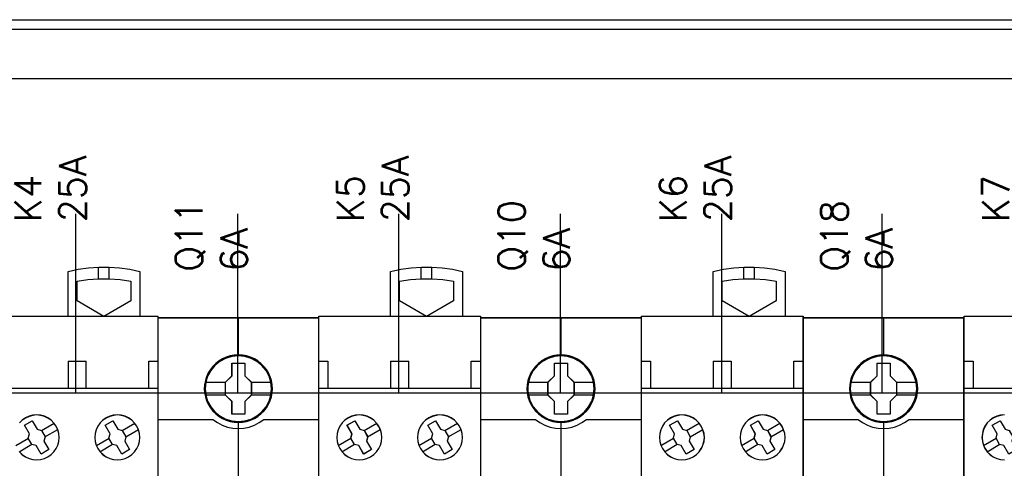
# Model space of a CAD drawing. Extents: x -543332 to -314699, y -9028 to 155584.
# Tile 150 of 256: x -444293 to -443194, y 27589 to 28089. Entities that reach past the tile are written whole.
import ezdxf

# ---------------------------------------------------------------- set-up
doc = ezdxf.new("R2010")
doc.units = 0
doc.header["$MEASUREMENT"] = 0
doc.layers.get('0').update_dxf_attribs({"color": 8})
doc.layers.add('45', color=8, linetype='Continuous')
doc.layers.add('50', color=7, linetype='Continuous')
doc.styles.get("Standard").update_dxf_attribs({"font": 'txt', "bigfont": 'BIGFONT.SHX'})

# ---------------------------------------------------------------- blocks, each defined once
blk = doc.blocks.new('*U1106')
at = {"layer": '50', "color": 7}
for points in [[(503.983265, -85.921426), (839.76091, -85.921426), (839.76091, -735.000783), (503.983265, -735.000783), (503.983265, -85.921426)], [(507.824617, -92.486155), (835.919558, -92.486155), (835.919558, -379.414356), (507.824617, -379.414356), (507.824617, -92.486155)]]:
    blk.add_lwpolyline(points, dxfattribs=at)
blk = doc.blocks.new('*U1107')
at = {"layer": '50', "color": 7}
for points in [[(827.968097, -86.991273), (515.970229, -86.991273)], [(827.968097, -86.991273), (515.970229, -86.991273)], [(509.985212, -127.5157), (834.016113, -127.5157)], [(827.968097, -86.991273), (515.970229, -86.991273)], [(509.985212, -127.5157), (834.016113, -127.5157)], [(599.863306, -127.558071), (599.863306, -107.546106)], [(617.924818, -127.558071), (617.924818, -107.546106)], [(635.898846, -127.558071), (635.898846, -107.546106)], [(653.960359, -127.558071), (653.960359, -107.546106)], [(671.937038, -127.558071), (671.937038, -107.546106)], [(689.850092, -127.558071), (689.850092, -107.546106)]]:
    blk.add_lwpolyline(points, dxfattribs=at)
blk = doc.blocks.new('*U1110')
at = {"layer": '45', "color": 7}
for points in [[(598.988464, -118.999294), (598.988464, -113.991144), (598.988464, -113.991144), (600.125261, -113.74513), (601.273777, -113.575263), (602.422294, -113.499116), (603.57667, -113.499116), (604.731047, -113.575263), (605.879563, -113.74513), (607.010501, -113.991144), (607.010501, -113.991144), (607.010501, -118.999294), (598.988464, -118.999294)], [(599.993207, -117.2641), (599.993207, -115.089244), (599.993207, -115.089244), (601.189212, -114.895793), (602.39108, -114.801999), (603.59881, -114.801999), (604.812404, -114.895793), (606.008409, -115.089244), (606.008409, -115.089244), (606.008409, -117.2641), (606.008409, -117.2641), (602.994945, -118.999294), (602.994945, -118.999294), (599.993207, -117.2641), (599.993207, -117.2641)], [(590.990286, -118.986054), (609.012033, -118.986054), (609.012033, -118.986054), (609.012033, -202.015715), (609.012033, -202.015715), (590.990286, -202.015715), (590.990286, -202.015715), (590.990286, -118.986054), (590.990286, -118.986054)], [(594.679443, -132.09359), (594.121161, -131.13717), (594.121161, -131.13717), (594.996782, -130.632557), (594.996782, -130.632557), (595.555064, -131.588976), (595.555064, -131.588976), (596.031073, -131.723931), (596.031073, -131.723931), (596.430686, -132.416308), (596.430686, -132.416308), (596.307276, -132.897451), (596.307276, -132.897451), (596.859681, -133.85387), (596.859681, -133.85387), (595.98406, -134.358484), (595.98406, -134.358484), (595.431655, -133.402065), (595.431655, -133.402065), (594.955646, -133.272978), (594.955646, -133.272978), (594.556033, -132.580601), (594.556033, -132.580601), (594.679443, -132.09359), (594.679443, -132.09359)], [(594.682583, -132.094732), (594.126463, -131.141032), (594.998694, -130.637853), (595.554814, -131.591553), (596.02898, -131.726124), (596.427045, -132.416533), (596.304113, -132.896309), (596.854379, -133.850009), (595.982149, -134.353188), (595.431882, -133.399488), (594.957716, -133.270767), (594.559651, -132.580359), (594.682583, -132.094732)], [(606.67025, -131.24418), (606.417995, -130.886574), (606.107077, -130.575866), (605.755094, -130.323783), (605.362046, -130.142048), (604.933799, -130.0248), (604.499687, -129.983763), (604.065574, -130.0248), (603.643194, -130.136186), (603.250146, -130.323783), (602.88643, -130.570004), (602.575512, -130.880711), (602.323257, -131.24418), (602.141399, -131.636961), (602.029938, -132.059054), (601.994739, -132.492872), (602.029938, -132.932553), (602.141399, -133.348783), (602.323257, -133.747427), (602.581378, -134.105033), (602.892297, -134.421603), (603.250146, -134.667824), (603.643194, -134.849559), (604.065574, -134.960944), (604.49382, -135.001981), (604.933799, -134.966807), (605.356179, -134.849559), (605.755094, -134.667824), (606.112943, -134.415741), (606.423862, -134.105033), (606.67025, -133.747427), (606.852108, -133.354646), (606.975302, -132.932553), (607.010501, -132.498735), (606.969436, -132.064917), (606.852108, -131.636961), (606.67025, -131.24418)], [(606.665667, -131.248134), (606.413946, -130.891659), (606.103685, -130.581936), (605.752446, -130.330651), (605.360229, -130.149491), (604.932888, -130.032615), (604.499693, -129.991708), (604.066498, -130.032615), (603.645011, -130.143648), (603.252794, -130.330651), (602.889847, -130.576092), (602.579586, -130.885816), (602.327865, -131.248134), (602.146391, -131.639671), (602.035165, -132.060428), (602.000041, -132.492872), (602.035165, -132.93116), (602.146391, -133.346073), (602.327865, -133.743455), (602.58544, -134.099929), (602.895701, -134.415496), (603.252794, -134.660938), (603.645011, -134.842097), (604.066498, -134.95313), (604.493839, -134.994037), (604.932888, -134.958974), (605.354375, -134.842097), (605.752446, -134.660938), (606.109539, -134.409653), (606.4198, -134.099929), (606.665667, -133.743455), (606.847141, -133.351917), (606.970075, -132.93116), (607.005199, -132.498716), (606.964221, -132.066272), (606.847141, -131.639671), (606.665667, -131.248134)], [(603.134685, -131.131379), (604.004613, -130.632557), (604.004613, -130.632557), (604.557134, -131.589123), (604.557134, -131.589123), (605.039121, -131.724098), (605.039121, -131.724098), (605.438818, -132.416582), (605.438818, -132.416582), (605.315382, -132.897799), (605.315382, -132.897799), (605.867904, -133.854365), (605.867904, -133.854365), (604.997976, -134.353188), (604.997976, -134.353188), (604.445454, -133.40249), (604.445454, -133.40249), (603.95759, -133.273383), (603.95759, -133.273383), (603.557893, -132.575031), (603.557893, -132.575031), (603.687207, -132.093814), (603.687207, -132.093814), (603.134685, -131.131379), (603.134685, -131.131379)], [(603.139987, -131.135256), (604.00654, -130.637853), (604.556918, -131.591696), (605.037035, -131.726287), (605.435181, -132.416799), (605.312224, -132.896646), (605.862602, -133.850489), (604.996049, -134.347892), (604.445671, -133.399901), (603.959699, -133.271161), (603.561553, -132.574797), (603.690365, -132.09495), (603.139987, -131.135256)]]:
    blk.add_lwpolyline(points, close=True, dxfattribs=at)
for points in [[(602.392395, -114.815239), (602.392395, -113.499116)], [(603.590663, -114.815239), (603.590663, -113.499116)], [(598.988464, -123.988383), (601.008554, -123.988383)], [(598.988464, -123.988383), (598.988464, -127.007258)], [(600.995299, -123.988383), (600.995299, -127.007258)], [(607.991384, -127.007258), (607.991384, -123.988383)], [(607.991384, -123.988383), (609.012033, -123.988383)], [(590.990286, -126.994018), (609.012033, -126.994018)], [(593.570439, -134.105033), (593.881322, -134.421603), (594.239132, -134.667824), (594.638001, -134.849559), (595.054468, -134.960944), (595.488532, -135.001981), (595.922596, -134.966807), (596.350794, -134.849559), (596.749663, -134.667824), (597.107473, -134.415741), (597.412491, -134.105033), (597.664717, -133.747427), (597.846555, -133.354646), (597.963869, -132.932553), (598.004929, -132.498735), (597.963869, -132.064917), (597.846555, -131.636961), (597.658851, -131.24418), (597.658851, -131.24418), (597.406625, -130.886574), (597.101607, -130.575866), (596.749663, -130.323783), (596.35666, -130.142048), (595.922596, -130.0248), (595.488532, -129.983763), (595.054468, -130.0248), (594.638001, -130.136186), (594.239132, -130.323783), (593.881322, -130.570004), (593.564573, -130.880711)], [(593.574502, -134.099929), (593.884729, -134.415496), (594.241783, -134.660938), (594.63981, -134.842097), (595.055397, -134.95313), (595.488544, -134.994037), (595.921691, -134.958974), (596.348985, -134.842097), (596.747012, -134.660938), (597.104066, -134.409653), (597.40844, -134.099929), (597.660133, -133.743455), (597.841587, -133.351917), (597.958654, -132.93116), (597.999627, -132.498716), (597.958654, -132.066272), (597.841587, -131.639671), (597.65428, -131.248134), (597.65428, -131.248134), (597.402587, -130.891659), (597.098213, -130.581936), (596.747012, -130.330651), (596.354839, -130.149491), (595.921691, -130.032615), (595.488544, -129.991708), (595.055397, -130.032615), (594.63981, -130.143648), (594.241783, -130.330651), (593.884729, -130.576092), (593.568649, -130.885816)], [(596.021954, -131.734181), (597.437607, -130.913259)], [(596.419609, -132.422697), (597.835263, -131.604423)], [(605.030176, -131.734181), (606.443179, -130.913259)], [(605.427832, -132.422697), (606.846136, -131.604423)], [(593.14823, -133.394563), (594.566535, -132.57364)], [(602.151151, -133.394563), (603.569455, -132.568344)], [(593.545886, -134.083078), (594.96419, -133.262156)], [(602.556759, -134.083078), (603.967111, -133.262156)]]:
    blk.add_lwpolyline(points, dxfattribs=at)
at = {"layer": '45', "color": 59}
blk.add_lwpolyline([(590.995589, -118.99135), (609.00408, -118.99135), (609.00408, -202.010419), (590.995589, -202.010419), (590.995589, -118.99135)], close=True, dxfattribs=at)
blk = doc.blocks.new('*U1111')
at = {"layer": '45', "color": 7}
for points in [[(626.994014, -119.158183), (609.006731, -119.158183), (609.006731, -200.929979), (626.994014, -200.929979), (626.994014, -119.158183)], [(626.975457, -119.179368), (609.025288, -119.179368), (609.025288, -200.908794), (626.975457, -200.908794), (626.975457, -119.179368)], [(621.808587, -127.065624), (621.786251, -126.613831), (621.713661, -126.162037), (621.557312, -125.726773), (621.373043, -125.308038), (621.13852, -124.916851), (620.859325, -124.569741), (620.524292, -124.25018), (620.155755, -123.969186), (619.787218, -123.726761), (619.351675, -123.539432), (618.916131, -123.412709), (618.458252, -123.324554), (618.005957, -123.302516), (617.548078, -123.324554), (617.101366, -123.412709), (616.649071, -123.539432), (616.235863, -123.726761), (615.844991, -123.969186), (615.482038, -124.25018), (615.14142, -124.569741), (614.878977, -124.916851), (614.633286, -125.308038), (614.432266, -125.726773), (614.315004, -126.162037), (614.225662, -126.613831), (614.192159, -127.065624), (614.225662, -127.511908), (614.315004, -127.952682), (614.432266, -128.387946), (614.633286, -128.801172), (614.878977, -129.197868), (615.14142, -129.555997), (615.482038, -129.875558), (615.844991, -130.156552), (616.235863, -130.387958), (616.649071, -130.575287), (617.101366, -130.707519), (617.548078, -130.801184), (618.005957, -130.823222), (618.458252, -130.801184), (618.916131, -130.707519), (619.351675, -130.575287), (619.787218, -130.387958), (620.155755, -130.156552), (620.524292, -129.875558), (620.859325, -129.555997), (621.13852, -129.197868), (621.373043, -128.801172), (621.557312, -128.387946), (621.713661, -127.952682), (621.786251, -127.511908), (621.808587, -127.065624)], [(621.808587, -127.065624), (621.786251, -126.613831), (621.713661, -126.162037), (621.557312, -125.726773), (621.373043, -125.308038), (621.13852, -124.916851), (620.859325, -124.569741), (620.524292, -124.25018), (620.155755, -123.969186), (619.787218, -123.726761), (619.351675, -123.539432), (618.916131, -123.412709), (618.458252, -123.324554), (618.005957, -123.302516), (617.548078, -123.324554), (617.101366, -123.412709), (616.649071, -123.539432), (616.235863, -123.726761), (615.844991, -123.969186), (615.482038, -124.25018), (615.14142, -124.569741), (614.878977, -124.916851), (614.633286, -125.308038), (614.432266, -125.726773), (614.315004, -126.162037), (614.225662, -126.613831), (614.192159, -127.065624), (614.225662, -127.511908), (614.315004, -127.952682), (614.432266, -128.387946), (614.633286, -128.801172), (614.878977, -129.197868), (615.14142, -129.555997), (615.482038, -129.875558), (615.844991, -130.156552), (616.235863, -130.387958), (616.649071, -130.575287), (617.101366, -130.707519), (617.548078, -130.801184), (618.005957, -130.823222), (618.458252, -130.801184), (618.916131, -130.707519), (619.351675, -130.575287), (619.787218, -130.387958), (620.155755, -130.156552), (620.524292, -129.875558), (620.859325, -129.555997), (621.13852, -129.197868), (621.373043, -128.801172), (621.557312, -128.387946), (621.713661, -127.952682), (621.786251, -127.511908), (621.808587, -127.065624)], [(617.284513, -124.20553), (618.73844, -124.20553), (618.73844, -125.635029), (619.459768, -126.341499), (619.459768, -127.770998), (618.73844, -128.488507), (618.73844, -129.906967), (617.284513, -129.906967), (617.284513, -128.488507), (616.546279, -127.770998), (616.546279, -126.341499), (617.284513, -125.635029), (617.284513, -124.20553)], [(617.284513, -124.20553), (618.73844, -124.20553), (618.73844, -124.20553), (618.73844, -125.635029), (618.73844, -125.635029), (619.459768, -126.341499), (619.459768, -126.341499), (619.459768, -127.770998), (619.459768, -127.770998), (618.73844, -128.488507), (618.73844, -128.488507), (618.73844, -129.906967), (618.73844, -129.906967), (617.284513, -129.906967), (617.284513, -129.906967), (617.284513, -128.488507), (617.284513, -128.488507), (616.546279, -127.770998), (616.546279, -127.770998), (616.546279, -126.341499), (616.546279, -126.341499), (617.284513, -125.635029), (617.284513, -125.635029), (617.284513, -124.20553), (617.284513, -124.20553)], [(617.294974, -124.224067), (618.727734, -124.224067), (618.727734, -125.64427), (619.43856, -126.346147), (619.43856, -127.76635), (618.727734, -128.479194), (618.727734, -129.88843), (617.294974, -129.88843), (617.294974, -128.479194), (616.567488, -127.76635), (616.567488, -126.346147), (617.294974, -125.64427), (617.294974, -124.224067)]]:
    blk.add_lwpolyline(points, close=True, dxfattribs=at)
at = {"layer": '45', "color": 139}
for points in [[(626.994014, -119.158183), (609.006731, -119.158183), (609.006731, -200.929979), (626.994014, -200.929979), (626.994014, -119.158183)], [(621.79003, -127.064285), (621.767803, -126.614878), (621.695566, -126.165471), (621.539979, -125.732506), (621.356608, -125.315982), (621.123228, -124.926861), (620.845394, -124.581585), (620.511993, -124.263712), (620.145252, -123.984202), (619.778511, -123.743057), (619.34509, -123.556717), (618.911669, -123.430664), (618.456021, -123.342975), (618.005929, -123.321053), (617.550282, -123.342975), (617.105747, -123.430664), (616.655656, -123.556717), (616.244461, -123.743057), (615.855494, -123.984202), (615.494309, -124.263712), (615.155352, -124.581585), (614.894188, -124.926861), (614.649694, -125.315982), (614.449653, -125.732506), (614.332963, -126.165471), (614.244056, -126.614878), (614.210716, -127.064285), (614.244056, -127.508212), (614.332963, -127.946658), (614.449653, -128.379623), (614.649694, -128.790666), (614.894188, -129.185268), (615.155352, -129.541505), (615.494309, -129.859378), (615.855494, -130.138888), (616.244461, -130.369072), (616.655656, -130.555411), (617.105747, -130.686945), (617.550282, -130.780115), (618.005929, -130.802037), (618.456021, -130.780115), (618.911669, -130.686945), (619.34509, -130.555411), (619.778511, -130.369072), (620.145252, -130.138888), (620.511993, -129.859378), (620.845394, -129.541505), (621.123228, -129.185268), (621.356608, -128.790666), (621.539979, -128.379623), (621.695566, -127.946658), (621.767803, -127.508212), (621.79003, -127.064285)], [(621.718452, -127.065517), (621.640294, -126.343578), (621.433734, -125.660216), (621.093189, -125.026452), (620.624242, -124.469843), (620.065972, -124.012431), (619.423962, -123.676261), (618.726124, -123.461332), (618.000373, -123.3952), (617.274622, -123.461332), (616.576784, -123.676261), (615.940356, -124.012431), (615.376503, -124.469843), (614.907556, -125.026452), (614.567012, -125.660216), (614.360452, -126.343578), (614.282294, -127.065517), (614.360452, -127.781945), (614.567012, -128.470819), (614.907556, -129.099071), (615.376503, -129.655681), (615.940356, -130.107582), (616.576784, -130.449263), (617.274622, -130.65868), (618.000373, -130.735834), (618.726124, -130.65868), (619.423962, -130.449263), (620.065972, -130.107582), (620.624242, -129.655681), (621.093189, -129.099071), (621.433734, -128.470819), (621.640294, -127.781945), (621.718452, -127.065517)], [(621.71315, -127.05879), (621.640569, -126.3426), (621.433993, -125.659464), (621.08784, -125.020402), (620.630024, -124.463977), (620.066128, -124.012226), (619.418486, -123.670658), (618.720596, -123.46131), (617.99479, -123.3952), (617.274567, -123.46131), (616.58226, -123.670658), (615.934617, -124.012226), (615.370722, -124.463977), (614.912906, -125.020402), (614.566752, -125.659464), (614.354594, -126.3426), (614.287596, -127.05879), (614.354594, -127.774981), (614.566752, -128.463626), (614.912906, -129.09167), (615.370722, -129.653604), (615.934617, -130.105355), (616.58226, -130.441413), (617.274567, -130.65627), (617.99479, -130.72789), (618.720596, -130.65627), (619.418486, -130.441413), (620.066128, -130.105355), (620.630024, -129.653604), (621.08784, -129.09167), (621.433993, -128.463626), (621.640569, -127.774981), (621.71315, -127.05879)]]:
    blk.add_lwpolyline(points, close=True, dxfattribs=at)
for points in [[(617.975188, -119.158183), (617.975188, -123.440219)], [(609.006731, -130.486909), (615.194251, -130.486909)], [(615.154485, -130.486909), (615.657687, -130.845599), (616.205618, -131.135967), (616.781505, -131.33524), (617.390939, -131.471883), (617.994782, -131.511738), (618.609807, -131.471883), (619.21924, -131.33524), (619.795127, -131.135967), (620.331876, -130.845599), (620.846261, -130.486909)], [(617.975188, -130.682871), (617.975188, -137.912283)], [(620.806495, -130.486909), (626.994014, -130.486909)]]:
    blk.add_lwpolyline(points, dxfattribs=at)
at = {"layer": '45', "color": 7}
for points in [[(614.263737, -126.326687), (616.588696, -126.326687)], [(619.417352, -126.326687), (621.737009, -126.326687)], [(614.263737, -127.746088), (616.588696, -127.746088)], [(619.417352, -127.746088), (621.737009, -127.746088)]]:
    blk.add_lwpolyline(points, dxfattribs=at)
blk = doc.blocks.new('*U1112')
at = {"layer": '45', "color": 7}
for points in [[(634.98689, -118.999294), (634.98689, -113.991144), (634.98689, -113.991144), (636.123687, -113.74513), (637.272203, -113.575263), (638.42072, -113.499116), (639.575096, -113.499116), (640.729473, -113.575263), (641.877989, -113.74513), (643.008927, -113.991144), (643.008927, -113.991144), (643.008927, -118.999294), (634.98689, -118.999294)], [(635.994284, -117.2641), (635.994284, -115.089244), (635.994284, -115.089244), (637.190289, -114.895793), (638.392157, -114.801999), (639.599887, -114.801999), (640.813481, -114.895793), (642.009486, -115.089244), (642.009486, -115.089244), (642.009486, -117.2641), (642.009486, -117.2641), (638.996022, -118.999294), (638.996022, -118.999294), (635.994284, -117.2641), (635.994284, -117.2641)], [(626.988712, -118.986054), (645.010459, -118.986054), (645.010459, -118.986054), (645.010459, -202.015715), (645.010459, -202.015715), (626.988712, -202.015715), (626.988712, -202.015715), (626.988712, -118.986054), (626.988712, -118.986054)], [(633.659928, -131.24418), (633.407702, -130.886574), (633.102684, -130.575866), (632.75074, -130.323783), (632.357737, -130.142048), (631.923673, -130.0248), (631.489609, -129.983763), (631.055545, -130.0248), (630.639078, -130.136186), (630.240209, -130.323783), (629.882399, -130.570004), (629.56565, -130.880711), (629.319289, -131.24418), (629.131586, -131.636961), (629.026003, -132.064917), (628.984943, -132.492872), (629.026003, -132.932553), (629.137452, -133.348783), (629.319289, -133.747427), (629.571516, -134.105033), (629.882399, -134.421603), (630.240209, -134.667824), (630.639078, -134.849559), (631.055545, -134.960944), (631.489609, -135.001981), (631.923673, -134.966807), (632.351871, -134.849559), (632.75074, -134.667824), (633.10855, -134.415741), (633.413568, -134.105033), (633.665794, -133.747427), (633.847632, -133.354646), (633.964946, -132.932553), (634.006006, -132.498735), (633.964946, -132.064917), (633.847632, -131.636961), (633.659928, -131.24418)], [(633.655357, -131.248134), (633.403663, -130.891659), (633.09929, -130.581936), (632.748089, -130.330651), (632.355916, -130.149491), (631.922768, -130.032615), (631.489621, -129.991708), (631.056474, -130.032615), (630.640887, -130.143648), (630.24286, -130.330651), (629.885806, -130.576092), (629.569726, -130.885816), (629.323885, -131.248134), (629.136579, -131.639671), (629.031218, -132.066272), (628.990245, -132.492872), (629.031218, -132.93116), (629.142432, -133.346073), (629.323885, -133.743455), (629.575579, -134.099929), (629.885806, -134.415496), (630.24286, -134.660938), (630.640887, -134.842097), (631.056474, -134.95313), (631.489621, -134.994037), (631.922768, -134.958974), (632.350062, -134.842097), (632.748089, -134.660938), (633.105143, -134.409653), (633.409517, -134.099929), (633.66121, -133.743455), (633.842664, -133.351917), (633.959731, -132.93116), (634.000704, -132.498716), (633.959731, -132.066272), (633.842664, -131.639671), (633.655357, -131.248134)], [(630.678409, -132.09359), (630.119587, -131.13717), (630.119587, -131.13717), (630.996056, -130.632557), (630.996056, -130.632557), (631.554878, -131.588976), (631.554878, -131.588976), (632.031348, -131.723931), (632.031348, -131.723931), (632.431347, -132.416308), (632.431347, -132.416308), (632.307818, -132.897451), (632.307818, -132.897451), (632.860758, -133.85387), (632.860758, -133.85387), (631.984289, -134.358484), (631.984289, -134.358484), (631.431349, -133.402065), (631.431349, -133.402065), (630.954879, -133.272978), (630.954879, -133.272978), (630.55488, -132.580601), (630.55488, -132.580601), (630.678409, -132.09359), (630.678409, -132.09359)], [(630.681009, -132.094732), (630.124889, -131.141032), (630.99712, -130.637853), (631.55324, -131.591553), (632.027406, -131.726124), (632.425471, -132.416533), (632.302539, -132.896309), (632.852805, -133.850009), (631.980574, -134.353188), (631.430308, -133.399488), (630.956142, -133.270767), (630.558077, -132.580359), (630.681009, -132.094732)], [(642.668676, -131.24418), (642.416421, -130.886574), (642.105503, -130.575866), (641.75352, -130.323783), (641.360472, -130.142048), (640.932225, -130.0248), (640.498113, -129.983763), (640.064, -130.0248), (639.64162, -130.136186), (639.248572, -130.323783), (638.884856, -130.570004), (638.573938, -130.880711), (638.321683, -131.24418), (638.139825, -131.636961), (638.028364, -132.059054), (637.993165, -132.492872), (638.028364, -132.932553), (638.139825, -133.348783), (638.321683, -133.747427), (638.579804, -134.105033), (638.890723, -134.421603), (639.248572, -134.667824), (639.64162, -134.849559), (640.064, -134.960944), (640.492246, -135.001981), (640.932225, -134.966807), (641.354605, -134.849559), (641.75352, -134.667824), (642.111369, -134.415741), (642.422288, -134.105033), (642.668676, -133.747427), (642.850534, -133.354646), (642.973728, -132.932553), (643.008927, -132.498735), (642.967862, -132.064917), (642.850534, -131.636961), (642.668676, -131.24418)], [(642.664273, -131.248134), (642.412685, -130.891659), (642.102588, -130.581936), (641.751535, -130.330651), (641.359526, -130.149491), (640.932411, -130.032615), (640.499446, -129.991708), (640.066481, -130.032615), (639.645217, -130.143648), (639.253208, -130.330651), (638.890453, -130.576092), (638.580356, -130.885816), (638.328768, -131.248134), (638.147391, -131.639671), (638.036224, -132.060428), (638.001118, -132.492872), (638.036224, -132.93116), (638.147391, -133.346073), (638.328768, -133.743455), (638.586207, -134.099929), (638.896304, -134.415496), (639.253208, -134.660938), (639.645217, -134.842097), (640.066481, -134.95313), (640.493595, -134.994037), (640.932411, -134.958974), (641.353675, -134.842097), (641.751535, -134.660938), (642.108439, -134.409653), (642.418536, -134.099929), (642.664273, -133.743455), (642.845651, -133.351917), (642.968519, -132.93116), (643.003624, -132.498716), (642.962668, -132.066272), (642.845651, -131.639671), (642.664273, -131.248134)], [(639.135762, -131.131379), (640.00569, -130.632557), (640.00569, -130.632557), (640.558211, -131.589123), (640.558211, -131.589123), (641.040198, -131.724098), (641.040198, -131.724098), (641.439895, -132.416582), (641.439895, -132.416582), (641.316459, -132.897799), (641.316459, -132.897799), (641.868981, -133.854365), (641.868981, -133.854365), (640.999053, -134.353188), (640.999053, -134.353188), (640.446531, -133.40249), (640.446531, -133.40249), (639.958667, -133.273383), (639.958667, -133.273383), (639.55897, -132.575031), (639.55897, -132.575031), (639.688284, -132.093814), (639.688284, -132.093814), (639.135762, -131.131379), (639.135762, -131.131379)], [(639.141064, -131.135256), (640.007617, -130.637853), (640.557995, -131.591696), (641.038112, -131.726287), (641.436258, -132.416799), (641.313301, -132.896646), (641.863679, -133.850489), (640.997126, -134.347892), (640.446748, -133.399901), (639.960776, -133.271161), (639.56263, -132.574797), (639.691442, -132.09495), (639.141064, -131.135256)]]:
    blk.add_lwpolyline(points, close=True, dxfattribs=at)
for points in [[(638.393472, -114.815239), (638.393472, -113.499116)], [(639.59174, -114.815239), (639.59174, -113.499116)], [(626.988712, -123.988383), (627.998757, -123.988383)], [(627.985502, -123.988383), (627.985502, -127.007258)], [(634.98689, -123.988383), (637.00698, -123.988383)], [(634.98689, -123.988383), (634.98689, -127.007258)], [(636.993724, -123.988383), (636.993724, -127.007258)], [(643.98981, -127.007258), (643.98981, -123.988383)], [(643.98981, -123.988383), (645.010459, -123.988383)], [(626.988712, -126.994018), (645.010459, -126.994018)], [(632.02038, -131.734181), (633.438684, -130.913259)], [(632.418035, -132.422697), (633.83634, -131.604423)], [(641.031253, -131.734181), (642.441605, -130.913259)], [(641.428909, -132.422697), (642.847213, -131.604423)], [(629.149307, -133.394563), (630.564961, -132.57364)], [(638.152227, -133.394563), (639.570532, -132.568344)], [(629.546963, -134.083078), (630.965267, -133.262156)], [(638.555185, -134.083078), (639.968188, -133.262156)]]:
    blk.add_lwpolyline(points, dxfattribs=at)
at = {"layer": '45', "color": 59}
blk.add_lwpolyline([(626.994014, -118.99135), (645.005157, -118.99135), (645.005157, -202.010419), (626.994014, -202.010419), (626.994014, -118.99135)], close=True, dxfattribs=at)
blk = doc.blocks.new('*U1113')
at = {"layer": '45', "color": 7}
for points in [[(662.995091, -119.158183), (645.005157, -119.158183), (645.005157, -200.929979), (662.995091, -200.929979), (662.995091, -119.158183)], [(662.976534, -119.179368), (645.026365, -119.179368), (645.026365, -200.908794), (662.976534, -200.908794), (662.976534, -119.179368)], [(657.807013, -127.065624), (657.784685, -126.613831), (657.71212, -126.162037), (657.555825, -125.726773), (657.371621, -125.308038), (657.137179, -124.916851), (656.858082, -124.569741), (656.523165, -124.25018), (656.154756, -123.969186), (655.786348, -123.726761), (655.350956, -123.539432), (654.915564, -123.412709), (654.457844, -123.324554), (654.005706, -123.302516), (653.547986, -123.324554), (653.101431, -123.412709), (652.649293, -123.539432), (652.236229, -123.726761), (651.845492, -123.969186), (651.482666, -124.25018), (651.142167, -124.569741), (650.879815, -124.916851), (650.63421, -125.308038), (650.433259, -125.726773), (650.316039, -126.162037), (650.226727, -126.613831), (650.193236, -127.065624), (650.226727, -127.511908), (650.316039, -127.952682), (650.433259, -128.387946), (650.63421, -128.801172), (650.879815, -129.197868), (651.142167, -129.555997), (651.482666, -129.875558), (651.845492, -130.156552), (652.236229, -130.387958), (652.649293, -130.575287), (653.101431, -130.707519), (653.547986, -130.801184), (654.005706, -130.823222), (654.457844, -130.801184), (654.915564, -130.707519), (655.350956, -130.575287), (655.786348, -130.387958), (656.154756, -130.156552), (656.523165, -129.875558), (656.858082, -129.555997), (657.137179, -129.197868), (657.371621, -128.801172), (657.555825, -128.387946), (657.71212, -127.952682), (657.784685, -127.511908), (657.807013, -127.065624)], [(657.807013, -127.065624), (657.784685, -126.613831), (657.71212, -126.162037), (657.555825, -125.726773), (657.371621, -125.308038), (657.137179, -124.916851), (656.858082, -124.569741), (656.523165, -124.25018), (656.154756, -123.969186), (655.786348, -123.726761), (655.350956, -123.539432), (654.915564, -123.412709), (654.457844, -123.324554), (654.005706, -123.302516), (653.547986, -123.324554), (653.101431, -123.412709), (652.649293, -123.539432), (652.236229, -123.726761), (651.845492, -123.969186), (651.482666, -124.25018), (651.142167, -124.569741), (650.879815, -124.916851), (650.63421, -125.308038), (650.433259, -125.726773), (650.316039, -126.162037), (650.226727, -126.613831), (650.193236, -127.065624), (650.226727, -127.511908), (650.316039, -127.952682), (650.433259, -128.387946), (650.63421, -128.801172), (650.879815, -129.197868), (651.142167, -129.555997), (651.482666, -129.875558), (651.845492, -130.156552), (652.236229, -130.387958), (652.649293, -130.575287), (653.101431, -130.707519), (653.547986, -130.801184), (654.005706, -130.823222), (654.457844, -130.801184), (654.915564, -130.707519), (655.350956, -130.575287), (655.786348, -130.387958), (656.154756, -130.156552), (656.523165, -129.875558), (656.858082, -129.555997), (657.137179, -129.197868), (657.371621, -128.801172), (657.555825, -128.387946), (657.71212, -127.952682), (657.784685, -127.511908), (657.807013, -127.065624)], [(653.284919, -124.20553), (654.737523, -124.20553), (654.737523, -125.635029), (655.458194, -126.341499), (655.458194, -127.770998), (654.737523, -128.488507), (654.737523, -129.906967), (653.284919, -129.906967), (653.284919, -128.488507), (652.547356, -127.770998), (652.547356, -126.341499), (653.284919, -125.635029), (653.284919, -124.20553)], [(653.284919, -124.20553), (654.737523, -124.20553), (654.737523, -124.20553), (654.737523, -125.635029), (654.737523, -125.635029), (655.458194, -126.341499), (655.458194, -126.341499), (655.458194, -127.770998), (655.458194, -127.770998), (654.737523, -128.488507), (654.737523, -128.488507), (654.737523, -129.906967), (654.737523, -129.906967), (653.284919, -129.906967), (653.284919, -129.906967), (653.284919, -128.488507), (653.284919, -128.488507), (652.547356, -127.770998), (652.547356, -127.770998), (652.547356, -126.341499), (652.547356, -126.341499), (653.284919, -125.635029), (653.284919, -125.635029), (653.284919, -124.20553), (653.284919, -124.20553)], [(653.294072, -124.224067), (654.728154, -124.224067), (654.728154, -125.64427), (655.439637, -126.346147), (655.439637, -127.76635), (654.728154, -128.479194), (654.728154, -129.88843), (653.294072, -129.88843), (653.294072, -128.479194), (652.565913, -127.76635), (652.565913, -126.346147), (653.294072, -125.64427), (653.294072, -124.224067)]]:
    blk.add_lwpolyline(points, close=True, dxfattribs=at)
at = {"layer": '45', "color": 139}
for points in [[(662.995091, -119.158183), (645.005157, -119.158183), (645.005157, -200.929979), (662.995091, -200.929979), (662.995091, -119.158183)], [(657.788456, -127.064285), (657.766237, -126.614878), (657.694025, -126.165471), (657.538492, -125.732506), (657.355186, -125.315982), (657.121887, -124.926861), (656.84415, -124.581585), (656.510866, -124.263712), (656.144253, -123.984202), (655.77764, -123.743057), (655.344371, -123.556717), (654.911101, -123.430664), (654.455613, -123.342975), (654.005679, -123.321053), (653.55019, -123.342975), (653.105811, -123.430664), (652.655878, -123.556717), (652.244827, -123.743057), (651.855995, -123.984202), (651.494937, -124.263712), (651.156098, -124.581585), (650.895026, -124.926861), (650.650617, -125.315982), (650.450647, -125.732506), (650.333997, -126.165471), (650.245121, -126.614878), (650.211793, -127.064285), (650.245121, -127.508212), (650.333997, -127.946658), (650.450647, -128.379623), (650.650617, -128.790666), (650.895026, -129.185268), (651.156098, -129.541505), (651.494937, -129.859378), (651.855995, -130.138888), (652.244827, -130.369072), (652.655878, -130.555411), (653.105811, -130.686945), (653.55019, -130.780115), (654.005679, -130.802037), (654.455613, -130.780115), (654.911101, -130.686945), (655.344371, -130.555411), (655.77764, -130.369072), (656.144253, -130.138888), (656.510866, -129.859378), (656.84415, -129.541505), (657.121887, -129.185268), (657.355186, -128.790666), (657.538492, -128.379623), (657.694025, -127.946658), (657.766237, -127.508212), (657.788456, -127.064285)], [(657.719529, -127.065517), (657.641343, -126.343578), (657.434709, -125.660216), (657.094043, -125.026452), (656.624929, -124.469843), (656.06646, -124.012431), (655.424221, -123.676261), (654.726134, -123.461332), (654.000124, -123.3952), (653.274114, -123.461332), (652.576028, -123.676261), (651.939373, -124.012431), (651.375319, -124.469843), (650.906205, -125.026452), (650.565539, -125.660216), (650.358906, -126.343578), (650.28072, -127.065517), (650.358906, -127.781945), (650.565539, -128.470819), (650.906205, -129.099071), (651.375319, -129.655681), (651.939373, -130.107582), (652.576028, -130.449263), (653.274114, -130.65868), (654.000124, -130.735834), (654.726134, -130.65868), (655.424221, -130.449263), (656.06646, -130.107582), (656.624929, -129.655681), (657.094043, -129.099071), (657.434709, -128.470819), (657.641343, -127.781945), (657.719529, -127.065517)], [(657.714227, -127.05879), (657.64162, -126.3426), (657.434971, -125.659464), (657.088694, -125.020402), (656.630714, -124.463977), (656.066617, -124.012226), (655.418744, -123.670658), (654.720604, -123.46131), (653.994539, -123.3952), (653.274059, -123.46131), (652.581505, -123.670658), (651.933631, -124.012226), (651.369535, -124.463977), (650.911555, -125.020402), (650.565278, -125.659464), (650.353043, -126.3426), (650.286022, -127.05879), (650.353043, -127.774981), (650.565278, -128.463626), (650.911555, -129.09167), (651.369535, -129.653604), (651.933631, -130.105355), (652.581505, -130.441413), (653.274059, -130.65627), (653.994539, -130.72789), (654.720604, -130.65627), (655.418744, -130.441413), (656.066617, -130.105355), (656.630714, -129.653604), (657.088694, -129.09167), (657.434971, -128.463626), (657.64162, -127.774981), (657.714227, -127.05879)]]:
    blk.add_lwpolyline(points, close=True, dxfattribs=at)
for points in [[(653.973614, -119.158183), (653.973614, -123.440219)], [(645.005157, -130.486909), (651.195328, -130.486909)], [(651.152911, -130.486909), (651.656347, -130.845599), (652.204534, -131.135967), (652.780689, -131.33524), (653.390407, -131.471883), (653.994531, -131.511738), (654.609842, -131.471883), (655.219559, -131.33524), (655.795715, -131.135967), (656.332714, -130.845599), (656.847338, -130.486909)], [(653.973614, -130.682871), (653.973614, -137.912283)], [(656.807572, -130.486909), (662.995091, -130.486909)]]:
    blk.add_lwpolyline(points, dxfattribs=at)
at = {"layer": '45', "color": 7}
for points in [[(650.264814, -126.326687), (652.587122, -126.326687)], [(655.418429, -126.326687), (657.735435, -126.326687)], [(650.264814, -127.746088), (652.587122, -127.746088)], [(655.418429, -127.746088), (657.735435, -127.746088)]]:
    blk.add_lwpolyline(points, dxfattribs=at)
blk = doc.blocks.new('*U1114')
at = {"layer": '45', "color": 7}
for points in [[(670.987967, -118.999294), (670.987967, -113.991144), (670.987967, -113.991144), (672.124764, -113.74513), (673.27328, -113.575263), (674.421797, -113.499116), (675.576173, -113.499116), (676.73055, -113.575263), (677.879066, -113.74513), (679.010004, -113.991144), (679.010004, -113.991144), (679.010004, -118.999294), (670.987967, -118.999294)], [(671.99271, -117.2641), (671.99271, -115.089244), (671.99271, -115.089244), (673.189242, -114.895793), (674.391639, -114.801999), (675.599902, -114.801999), (676.814031, -114.895793), (678.010563, -115.089244), (678.010563, -115.089244), (678.010563, -117.2641), (678.010563, -117.2641), (674.995771, -118.999294), (674.995771, -118.999294), (671.99271, -117.2641), (671.99271, -117.2641)], [(662.989789, -118.986054), (681.011536, -118.986054), (681.011536, -118.986054), (681.011536, -202.015715), (681.011536, -202.015715), (662.989789, -202.015715), (662.989789, -202.015715), (662.989789, -118.986054), (662.989789, -118.986054)], [(669.661005, -131.24418), (669.408779, -130.886574), (669.103761, -130.575866), (668.751817, -130.323783), (668.358814, -130.142048), (667.92475, -130.0248), (667.490686, -129.983763), (667.056622, -130.0248), (666.640155, -130.136186), (666.241286, -130.323783), (665.883476, -130.570004), (665.566727, -130.880711), (665.320366, -131.24418), (665.132663, -131.636961), (665.02708, -132.064917), (664.98602, -132.492872), (665.02708, -132.932553), (665.138529, -133.348783), (665.320366, -133.747427), (665.572593, -134.105033), (665.883476, -134.421603), (666.241286, -134.667824), (666.640155, -134.849559), (667.056622, -134.960944), (667.490686, -135.001981), (667.92475, -134.966807), (668.352948, -134.849559), (668.751817, -134.667824), (669.109627, -134.415741), (669.414645, -134.105033), (669.666871, -133.747427), (669.848709, -133.354646), (669.966023, -132.932553), (670.007083, -132.498735), (669.966023, -132.064917), (669.848709, -131.636961), (669.661005, -131.24418)], [(669.656434, -131.248134), (669.40474, -130.891659), (669.100367, -130.581936), (668.749166, -130.330651), (668.356993, -130.149491), (667.923845, -130.032615), (667.490698, -129.991708), (667.057551, -130.032615), (666.641964, -130.143648), (666.243937, -130.330651), (665.886883, -130.576092), (665.570803, -130.885816), (665.324962, -131.248134), (665.137656, -131.639671), (665.032295, -132.066272), (664.991322, -132.492872), (665.032295, -132.93116), (665.143509, -133.346073), (665.324962, -133.743455), (665.576656, -134.099929), (665.886883, -134.415496), (666.243937, -134.660938), (666.641964, -134.842097), (667.057551, -134.95313), (667.490698, -134.994037), (667.923845, -134.958974), (668.351139, -134.842097), (668.749166, -134.660938), (669.10622, -134.409653), (669.410594, -134.099929), (669.662287, -133.743455), (669.843741, -133.351917), (669.960808, -132.93116), (670.001781, -132.498716), (669.960808, -132.066272), (669.843741, -131.639671), (669.656434, -131.248134)], [(666.678946, -132.09359), (666.120664, -131.13717), (666.120664, -131.13717), (666.996285, -130.632557), (666.996285, -130.632557), (667.554567, -131.588976), (667.554567, -131.588976), (668.030576, -131.723931), (668.030576, -131.723931), (668.430189, -132.416308), (668.430189, -132.416308), (668.306779, -132.897451), (668.306779, -132.897451), (668.859184, -133.85387), (668.859184, -133.85387), (667.983563, -134.358484), (667.983563, -134.358484), (667.431157, -133.402065), (667.431157, -133.402065), (666.955148, -133.272978), (666.955148, -133.272978), (666.555536, -132.580601), (666.555536, -132.580601), (666.678946, -132.09359), (666.678946, -132.09359)], [(666.682086, -132.094732), (666.125966, -131.141032), (666.998197, -130.637853), (667.554317, -131.591553), (668.028483, -131.726124), (668.426548, -132.416533), (668.303616, -132.896309), (668.853882, -133.850009), (667.981651, -134.353188), (667.431385, -133.399488), (666.957219, -133.270767), (666.559154, -132.580359), (666.682086, -132.094732)], [(678.669753, -131.24418), (678.417498, -130.886574), (678.10658, -130.575866), (677.754597, -130.323783), (677.361549, -130.142048), (676.933302, -130.0248), (676.49919, -129.983763), (676.065077, -130.0248), (675.642697, -130.136186), (675.249649, -130.323783), (674.885933, -130.570004), (674.575015, -130.880711), (674.32276, -131.24418), (674.140902, -131.636961), (674.029441, -132.059054), (673.994242, -132.492872), (674.029441, -132.932553), (674.140902, -133.348783), (674.32276, -133.747427), (674.580881, -134.105033), (674.8918, -134.421603), (675.249649, -134.667824), (675.642697, -134.849559), (676.065077, -134.960944), (676.493323, -135.001981), (676.933302, -134.966807), (677.355682, -134.849559), (677.754597, -134.667824), (678.112446, -134.415741), (678.423365, -134.105033), (678.669753, -133.747427), (678.851611, -133.354646), (678.974805, -132.932553), (679.010004, -132.498735), (678.968939, -132.064917), (678.851611, -131.636961), (678.669753, -131.24418)], [(678.66517, -131.248134), (678.413449, -130.891659), (678.103188, -130.581936), (677.751949, -130.330651), (677.359732, -130.149491), (676.932391, -130.032615), (676.499196, -129.991708), (676.066001, -130.032615), (675.644514, -130.143648), (675.252297, -130.330651), (674.88935, -130.576092), (674.579089, -130.885816), (674.327368, -131.248134), (674.145894, -131.639671), (674.034668, -132.060428), (673.999544, -132.492872), (674.034668, -132.93116), (674.145894, -133.346073), (674.327368, -133.743455), (674.584943, -134.099929), (674.895204, -134.415496), (675.252297, -134.660938), (675.644514, -134.842097), (676.066001, -134.95313), (676.493342, -134.994037), (676.932391, -134.958974), (677.353878, -134.842097), (677.751949, -134.660938), (678.109042, -134.409653), (678.419303, -134.099929), (678.66517, -133.743455), (678.846644, -133.351917), (678.969578, -132.93116), (679.004701, -132.498716), (678.963724, -132.066272), (678.846644, -131.639671), (678.66517, -131.248134)], [(675.134188, -131.131379), (676.004959, -130.632557), (676.004959, -130.632557), (676.558017, -131.589123), (676.558017, -131.589123), (677.040471, -131.724098), (677.040471, -131.724098), (677.440556, -132.416582), (677.440556, -132.416582), (677.317, -132.897799), (677.317, -132.897799), (677.870058, -133.854365), (677.870058, -133.854365), (676.999286, -134.353188), (676.999286, -134.353188), (676.446229, -133.40249), (676.446229, -133.40249), (675.957891, -133.273383), (675.957891, -133.273383), (675.557807, -132.575031), (675.557807, -132.575031), (675.687246, -132.093814), (675.687246, -132.093814), (675.134188, -131.131379), (675.134188, -131.131379)], [(675.13949, -131.135256), (676.006886, -130.637853), (676.5578, -131.591696), (677.038385, -131.726287), (677.436918, -132.416799), (677.313842, -132.896646), (677.864756, -133.850489), (676.997359, -134.347892), (676.446445, -133.399901), (675.96, -133.271161), (675.561467, -132.574797), (675.690404, -132.09495), (675.13949, -131.135256)]]:
    blk.add_lwpolyline(points, close=True, dxfattribs=at)
for points in [[(674.391898, -114.815239), (674.391898, -113.499116)], [(675.590166, -114.815239), (675.590166, -113.499116)], [(662.989789, -123.988383), (663.997183, -123.988383)], [(663.983928, -123.988383), (663.983928, -127.007258)], [(670.987967, -123.988383), (673.008057, -123.988383)], [(670.987967, -123.988383), (670.987967, -127.007258)], [(672.994801, -123.988383), (672.994801, -127.007258)], [(679.990887, -127.007258), (679.990887, -123.988383)], [(679.990887, -123.988383), (681.011536, -123.988383)], [(662.989789, -126.994018), (681.011536, -126.994018)], [(668.021457, -131.734181), (669.439761, -130.913259)], [(668.419112, -132.422697), (669.837417, -131.604423)], [(677.029679, -131.734181), (678.442682, -130.913259)], [(677.427335, -132.422697), (678.845639, -131.604423)], [(665.147733, -133.394563), (666.566038, -132.57364)], [(674.153304, -133.394563), (675.568958, -132.568344)], [(665.545389, -134.083078), (666.963693, -133.262156)], [(674.556262, -134.083078), (675.966614, -133.262156)]]:
    blk.add_lwpolyline(points, dxfattribs=at)
at = {"layer": '45', "color": 59}
blk.add_lwpolyline([(662.995091, -118.99135), (681.006234, -118.99135), (681.006234, -202.010419), (662.995091, -202.010419), (662.995091, -118.99135)], close=True, dxfattribs=at)
blk = doc.blocks.new('*U1115')
at = {"layer": '45', "color": 7}
for points in [[(698.993517, -119.158183), (681.006234, -119.158183), (681.006234, -200.929979), (698.993517, -200.929979), (698.993517, -119.158183)], [(698.97496, -119.179368), (681.024791, -119.179368), (681.024791, -200.908794), (698.97496, -200.908794), (698.97496, -119.179368)], [(693.80809, -127.065624), (693.785754, -126.613831), (693.713164, -126.162037), (693.556815, -125.726773), (693.372546, -125.308038), (693.138023, -124.916851), (692.858828, -124.569741), (692.523795, -124.25018), (692.155258, -123.969186), (691.786721, -123.726761), (691.351177, -123.539432), (690.915634, -123.412709), (690.457755, -123.324554), (690.00546, -123.302516), (689.547581, -123.324554), (689.100869, -123.412709), (688.648574, -123.539432), (688.235366, -123.726761), (687.844494, -123.969186), (687.481541, -124.25018), (687.140923, -124.569741), (686.87848, -124.916851), (686.632789, -125.308038), (686.431769, -125.726773), (686.314507, -126.162037), (686.225165, -126.613831), (686.191662, -127.065624), (686.225165, -127.511908), (686.314507, -127.952682), (686.431769, -128.387946), (686.632789, -128.801172), (686.87848, -129.197868), (687.140923, -129.555997), (687.481541, -129.875558), (687.844494, -130.156552), (688.235366, -130.387958), (688.648574, -130.575287), (689.100869, -130.707519), (689.547581, -130.801184), (690.00546, -130.823222), (690.457755, -130.801184), (690.915634, -130.707519), (691.351177, -130.575287), (691.786721, -130.387958), (692.155258, -130.156552), (692.523795, -129.875558), (692.858828, -129.555997), (693.138023, -129.197868), (693.372546, -128.801172), (693.556815, -128.387946), (693.713164, -127.952682), (693.785754, -127.511908), (693.80809, -127.065624)], [(693.80809, -127.065624), (693.785754, -126.613831), (693.713164, -126.162037), (693.556815, -125.726773), (693.372546, -125.308038), (693.138023, -124.916851), (692.858828, -124.569741), (692.523795, -124.25018), (692.155258, -123.969186), (691.786721, -123.726761), (691.351177, -123.539432), (690.915634, -123.412709), (690.457755, -123.324554), (690.00546, -123.302516), (689.547581, -123.324554), (689.100869, -123.412709), (688.648574, -123.539432), (688.235366, -123.726761), (687.844494, -123.969186), (687.481541, -124.25018), (687.140923, -124.569741), (686.87848, -124.916851), (686.632789, -125.308038), (686.431769, -125.726773), (686.314507, -126.162037), (686.225165, -126.613831), (686.191662, -127.065624), (686.225165, -127.511908), (686.314507, -127.952682), (686.431769, -128.387946), (686.632789, -128.801172), (686.87848, -129.197868), (687.140923, -129.555997), (687.481541, -129.875558), (687.844494, -130.156552), (688.235366, -130.387958), (688.648574, -130.575287), (689.100869, -130.707519), (689.547581, -130.801184), (690.00546, -130.823222), (690.457755, -130.801184), (690.915634, -130.707519), (691.351177, -130.575287), (691.786721, -130.387958), (692.155258, -130.156552), (692.523795, -129.875558), (692.858828, -129.555997), (693.138023, -129.197868), (693.372546, -128.801172), (693.556815, -128.387946), (693.713164, -127.952682), (693.785754, -127.511908), (693.80809, -127.065624)], [(689.284016, -124.20553), (690.737943, -124.20553), (690.737943, -125.635029), (691.459271, -126.341499), (691.459271, -127.770998), (690.737943, -128.488507), (690.737943, -129.906967), (689.284016, -129.906967), (689.284016, -128.488507), (688.545782, -127.770998), (688.545782, -126.341499), (689.284016, -125.635029), (689.284016, -124.20553)], [(689.284016, -124.20553), (690.737943, -124.20553), (690.737943, -124.20553), (690.737943, -125.635029), (690.737943, -125.635029), (691.459271, -126.341499), (691.459271, -126.341499), (691.459271, -127.770998), (691.459271, -127.770998), (690.737943, -128.488507), (690.737943, -128.488507), (690.737943, -129.906967), (690.737943, -129.906967), (689.284016, -129.906967), (689.284016, -129.906967), (689.284016, -128.488507), (689.284016, -128.488507), (688.545782, -127.770998), (688.545782, -127.770998), (688.545782, -126.341499), (688.545782, -126.341499), (689.284016, -125.635029), (689.284016, -125.635029), (689.284016, -124.20553), (689.284016, -124.20553)], [(689.295149, -124.224067), (690.729231, -124.224067), (690.729231, -125.64427), (691.440714, -126.346147), (691.440714, -127.76635), (690.729231, -128.479194), (690.729231, -129.88843), (689.295149, -129.88843), (689.295149, -128.479194), (688.56699, -127.76635), (688.56699, -126.346147), (689.295149, -125.64427), (689.295149, -124.224067)]]:
    blk.add_lwpolyline(points, close=True, dxfattribs=at)
at = {"layer": '45', "color": 139}
for points in [[(698.993517, -119.158183), (681.006234, -119.158183), (681.006234, -200.929979), (698.993517, -200.929979), (698.993517, -119.158183)], [(693.789533, -127.064285), (693.767314, -126.614878), (693.695102, -126.165471), (693.539569, -125.732506), (693.356263, -125.315982), (693.122964, -124.926861), (692.845227, -124.581585), (692.511943, -124.263712), (692.14533, -123.984202), (691.778717, -123.743057), (691.345448, -123.556717), (690.912178, -123.430664), (690.45669, -123.342975), (690.006756, -123.321053), (689.551267, -123.342975), (689.106888, -123.430664), (688.656955, -123.556717), (688.245904, -123.743057), (687.857072, -123.984202), (687.496014, -124.263712), (687.157175, -124.581585), (686.896103, -124.926861), (686.651694, -125.315982), (686.451724, -125.732506), (686.335074, -126.165471), (686.246198, -126.614878), (686.21287, -127.064285), (686.246198, -127.508212), (686.335074, -127.946658), (686.451724, -128.379623), (686.651694, -128.790666), (686.896103, -129.185268), (687.157175, -129.541505), (687.496014, -129.859378), (687.857072, -130.138888), (688.245904, -130.369072), (688.656955, -130.555411), (689.106888, -130.686945), (689.551267, -130.780115), (690.006756, -130.802037), (690.45669, -130.780115), (690.912178, -130.686945), (691.345448, -130.555411), (691.778717, -130.369072), (692.14533, -130.138888), (692.511943, -129.859378), (692.845227, -129.541505), (693.122964, -129.185268), (693.356263, -128.790666), (693.539569, -128.379623), (693.695102, -127.946658), (693.767314, -127.508212), (693.789533, -127.064285)], [(693.717955, -127.065517), (693.639797, -126.343578), (693.433237, -125.660216), (693.092692, -125.026452), (692.623745, -124.469843), (692.065475, -124.012431), (691.423464, -123.676261), (690.725627, -123.461332), (689.999876, -123.3952), (689.274125, -123.461332), (688.576287, -123.676261), (687.939859, -124.012431), (687.376006, -124.469843), (686.907059, -125.026452), (686.566515, -125.660216), (686.359955, -126.343578), (686.281797, -127.065517), (686.359955, -127.781945), (686.566515, -128.470819), (686.907059, -129.099071), (687.376006, -129.655681), (687.939859, -130.107582), (688.576287, -130.449263), (689.274125, -130.65868), (689.999876, -130.735834), (690.725627, -130.65868), (691.423464, -130.449263), (692.065475, -130.107582), (692.623745, -129.655681), (693.092692, -129.099071), (693.433237, -128.470819), (693.639797, -127.781945), (693.717955, -127.065517)], [(693.712652, -127.05879), (693.640072, -126.3426), (693.433496, -125.659464), (693.087343, -125.020402), (692.629527, -124.463977), (692.065631, -124.012226), (691.417989, -123.670658), (690.720099, -123.46131), (689.994293, -123.3952), (689.27407, -123.46131), (688.581763, -123.670658), (687.93412, -124.012226), (687.370225, -124.463977), (686.912409, -125.020402), (686.566255, -125.659464), (686.354096, -126.3426), (686.287099, -127.05879), (686.354096, -127.774981), (686.566255, -128.463626), (686.912409, -129.09167), (687.370225, -129.653604), (687.93412, -130.105355), (688.581763, -130.441413), (689.27407, -130.65627), (689.994293, -130.72789), (690.720099, -130.65627), (691.417989, -130.441413), (692.065631, -130.105355), (692.629527, -129.653604), (693.087343, -129.09167), (693.433496, -128.463626), (693.640072, -127.774981), (693.712652, -127.05879)]]:
    blk.add_lwpolyline(points, close=True, dxfattribs=at)
for points in [[(689.974691, -119.158183), (689.974691, -123.440219)], [(681.006234, -130.486909), (687.193753, -130.486909)], [(687.153988, -130.486909), (687.657424, -130.845599), (688.205611, -131.135967), (688.781766, -131.33524), (689.391484, -131.471883), (689.995608, -131.511738), (690.610919, -131.471883), (691.220636, -131.33524), (691.796792, -131.135967), (692.333791, -130.845599), (692.848415, -130.486909)], [(689.974691, -130.682871), (689.974691, -137.912283)], [(692.805998, -130.486909), (698.993517, -130.486909)]]:
    blk.add_lwpolyline(points, dxfattribs=at)
at = {"layer": '45', "color": 7}
for points in [[(686.265891, -126.326687), (688.588199, -126.326687)], [(691.416855, -126.326687), (693.736512, -126.326687)], [(686.265891, -127.746088), (688.588199, -127.746088)], [(691.416855, -127.746088), (693.736512, -127.746088)]]:
    blk.add_lwpolyline(points, dxfattribs=at)
blk = doc.blocks.new('*U1116')
at = {"layer": '45', "color": 7}
for points in [[(698.990866, -118.986054), (717.009962, -118.986054), (717.009962, -118.986054), (717.009962, -202.015715), (717.009962, -202.015715), (698.990866, -202.015715), (698.990866, -202.015715), (698.990866, -118.986054), (698.990866, -118.986054)], [(702.681052, -132.094732), (702.124392, -131.141032), (702.99747, -130.637853), (703.554131, -131.591553), (704.028757, -131.726124), (704.427209, -132.416533), (704.304158, -132.896309), (704.854959, -133.850009), (703.981881, -134.353188), (703.43108, -133.399488), (702.956453, -133.270767), (702.558001, -132.580359), (702.681052, -132.094732)]]:
    blk.add_lwpolyline(points, close=True, dxfattribs=at)
at = {"layer": '45', "color": 59}
blk.add_lwpolyline([(698.996168, -118.99135), (717.00466, -118.99135), (717.00466, -202.010419), (698.996168, -202.010419), (698.996168, -118.99135)], close=True, dxfattribs=at)
at = {"layer": '45', "color": 7}
for points in [[(698.990866, -123.988383), (699.99826, -123.988383)], [(699.985005, -123.988383), (699.985005, -127.007258)], [(698.990866, -126.994018), (717.009962, -126.994018)], [(703.489112, -129.983763), (703.055048, -130.0248), (702.638581, -130.136186), (702.239712, -130.323783), (701.881902, -130.570004), (701.565153, -130.880711), (701.318792, -131.24418), (701.131089, -131.636961), (701.025506, -132.064917), (700.984446, -132.492872), (701.025506, -132.932553), (701.136955, -133.348783), (701.318792, -133.747427), (701.571019, -134.105033), (701.881902, -134.421603), (702.239712, -134.667824), (702.638581, -134.849559), (703.055048, -134.960944), (703.489112, -135.001981)], [(703.489124, -129.991708), (703.055977, -130.032615), (702.64039, -130.143648), (702.242363, -130.330651), (701.885309, -130.576092), (701.569229, -130.885816), (701.323388, -131.248134), (701.136081, -131.639671), (701.030721, -132.066272), (700.989748, -132.492872), (701.030721, -132.93116), (701.141935, -133.346073), (701.323388, -133.743455), (701.575082, -134.099929), (701.885309, -134.415496), (702.242363, -134.660938), (702.64039, -134.842097), (703.055977, -134.95313), (703.489124, -134.994037)], [(703.983792, -134.358484), (703.430852, -133.402065), (703.430852, -133.402065), (702.954382, -133.272978), (702.954382, -133.272978), (702.554383, -132.580601), (702.554383, -132.580601), (702.677912, -132.09359), (702.677912, -132.09359), (702.677912, -132.09359), (702.11909, -131.13717), (702.11909, -131.13717), (702.995559, -130.632557), (702.995559, -130.632557), (703.554381, -131.588976)], [(701.14881, -133.394563), (702.567115, -132.57364)], [(701.546466, -134.083078), (702.96477, -133.262156)]]:
    blk.add_lwpolyline(points, dxfattribs=at)

msp = doc.modelspace()

# ---------------------------------------------------------------- block references
at = {"xscale": 10, "yscale": 10, "zscale": 10}
for name in ['*U1106', '*U1107']:
    msp.add_blockref(name, (-450229.1, 28948), dxfattribs=at)
ref = msp.add_blockref('*U1110', (-450229.1, 28948), dxfattribs=dict(xscale=10, yscale=10, zscale=10))
ref.add_attrib('Oznaczenie', 'K4', (-444269.1, 27863), dxfattribs={"height": 30, "rotation": 90, "flags": 2})
ref.add_attrib('Pr¹d znamionowy', '25A', (-444219.1, 27863), dxfattribs={"height": 30, "rotation": 90, "flags": 2})
ref = msp.add_blockref('*U1112', (-450229.1, 28948), dxfattribs=dict(xscale=10, yscale=10, zscale=10))
ref.add_attrib('Oznaczenie', 'K5', (-443909.1, 27863), dxfattribs={"height": 30, "rotation": 90, "flags": 2})
ref.add_attrib('Pr¹d znamionowy', '25A', (-443859.1, 27863), dxfattribs={"height": 30, "rotation": 90, "flags": 2})
ref = msp.add_blockref('*U1114', (-450229.1, 28948), dxfattribs=dict(xscale=10, yscale=10, zscale=10))
ref.add_attrib('Oznaczenie', 'K6', (-443549.1, 27863), dxfattribs={"height": 30, "rotation": 90, "flags": 2})
ref.add_attrib('Pr¹d znamionowy', '25A', (-443499.1, 27863), dxfattribs={"height": 30, "rotation": 90, "flags": 2})
ref = msp.add_blockref('*U1116', (-450229.1, 28948), dxfattribs=dict(xscale=10, yscale=10, zscale=10))
ref.add_attrib('Oznaczenie', 'K7', (-443189.1, 27863), dxfattribs={"height": 30, "rotation": 90, "flags": 2})
ref = msp.add_blockref('*U1111', (-450229.1, 28948), dxfattribs=dict(xscale=10, yscale=10, zscale=10))
ref.add_attrib('Oznaczenie', 'Q11', (-444089.1, 27808), dxfattribs={"height": 30, "rotation": 90, "flags": 2})
ref.add_attrib('Pr¹d znamionowy', '6A', (-444039.1, 27808), dxfattribs={"height": 30, "rotation": 90, "flags": 2})
ref = msp.add_blockref('*U1113', (-450229.1, 28948), dxfattribs=dict(xscale=10, yscale=10, zscale=10))
ref.add_attrib('Oznaczenie', 'Q10', (-443729.1, 27808), dxfattribs={"height": 30, "rotation": 90, "flags": 2})
ref.add_attrib('Pr¹d znamionowy', '6A', (-443679.1, 27808), dxfattribs={"height": 30, "rotation": 90, "flags": 2})
ref = msp.add_blockref('*U1115', (-450229.1, 28948), dxfattribs=dict(xscale=10, yscale=10, zscale=10))
ref.add_attrib('Oznaczenie', 'Q18', (-443369.1, 27808), dxfattribs={"height": 30, "rotation": 90, "flags": 2})
ref.add_attrib('Pr¹d znamionowy', '6A', (-443319.1, 27808), dxfattribs={"height": 30, "rotation": 90, "flags": 2})

doc.saveas('drawing.dxf')
